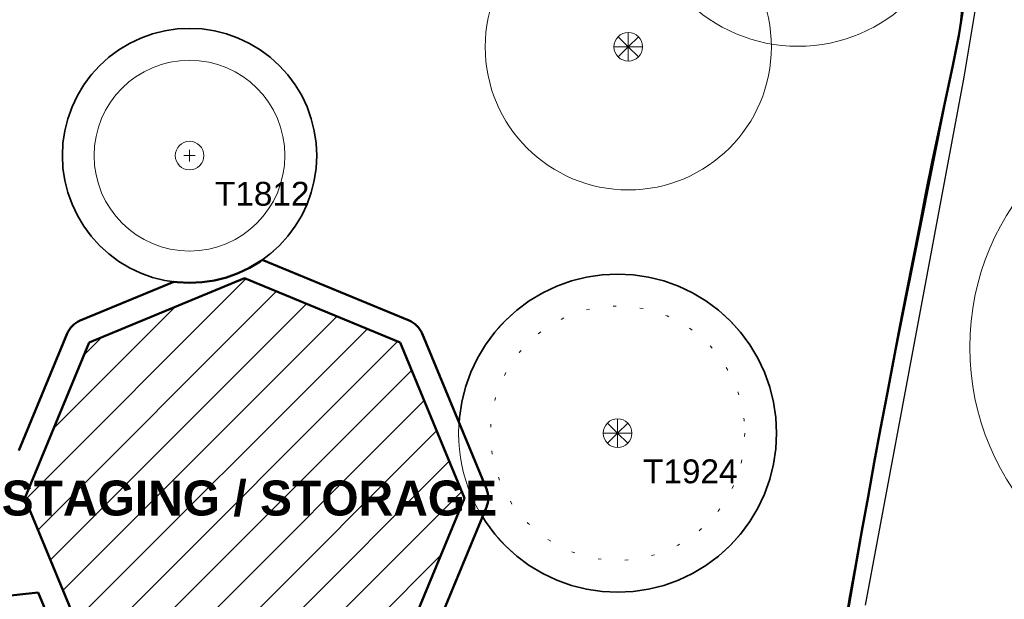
# Model space of a CAD drawing. Header units: metres. Extents: x -6559 to -6383, y 5654606 to 5654801.
# Tile 27 of 31: x -6437 to -6406, y 5654701 to 5654719. Entities that reach past the tile are written whole.
import ezdxf
from ezdxf.enums import TextEntityAlignment as Align

# ---------------------------------------------------------------- set-up
doc = ezdxf.new("R2010")
doc.units = ezdxf.units.M
doc.header["$LTSCALE"] = 0.5
for name, pattern in [('DASHED', [9, 6, -3]), ('DOT', [1.5, 0, -1.5]), ('PHANTOM', [22, 12, -2, 2, -2, 2, -2])]:
    doc.linetypes.add(name, pattern=pattern)
for name, color, linetype, lineweight in [('L-ANNO-TEXT', 2, 'Continuous', 18), ('L-PLNT-PROT', 1, 'DASHED', 35), ('L-PLNT-TEXT', 3, 'Continuous', 18), ('L-SITE-LIMIT', 6, 'PHANTOM', 50), ('V-PROP-LINE', 7, 'PHANTOM', 50), ('V-ROAD-CURB', 7, 'Continuous', 25), ('V-ROAD-SW', 8, 'Continuous', 25), ('V-VEG-CANOPY', 92, 'Continuous', 13), ('V-VEG-TREE', 94, 'Continuous', 18)]:
    doc.layers.add(name, color=color, linetype=linetype, lineweight=lineweight)
doc.styles.add('BR-STD', font='arial.ttf')
doc.styles.add('BR-TITLE', font='arialbd.ttf')

# ---------------------------------------------------------------- blocks, each defined once
blk = doc.blocks.new('VEG-TREE-DECID')
at = {"color": 0, "lineweight": -2}
for p, q in [((-0.6, 0), (0.6, 0)), ((0, -0.6), (0, 0.6))]:
    blk.add_line(p, q, dxfattribs=at)
blk.add_circle((0, 0), 1.5, dxfattribs=at)
blk = doc.blocks.new('VEG-TREE-CONIF')
at = {"color": 0, "lineweight": -2}
for q in [(-1.06, 1.06), (0, 1.5), (1.06, 1.06), (-1.5, 0), (-1.06, -1.06), (1.5, 0), (0, -1.5), (1.06, -1.06)]:
    blk.add_line((0, 0), q, dxfattribs=at)
blk.add_circle((0, 0), 1.5, dxfattribs=at)

msp = doc.modelspace()

# ---------------------------------------------------------------- hatches: boundary and pattern name
at = {"layer": 'L-PLNT-PROT'}
h = msp.add_hatch(dxfattribs=at)
h.set_pattern_fill('ANSI31', color=8, scale=0.3)
h.paths.add_polyline_path([(-6422.722, 5654703.955), (-6424.746, 5654699.069), (-6429.632, 5654697.045), (-6434.518, 5654699.069), (-6436.542, 5654703.955), (-6434.518, 5654708.841), (-6429.632, 5654710.865), (-6424.746, 5654708.841)])

# ---------------------------------------------------------------- linework, layer by layer
for points in [[(-6428.537, 5654711.894), (-6428.827, 5654711.63), (-6429.143, 5654711.396), (-6429.479, 5654711.194), (-6429.834, 5654711.026), (-6430.204, 5654710.894), (-6430.585, 5654710.799), (-6430.973, 5654710.741), (-6431.365, 5654710.722), (-6431.757, 5654710.741), (-6432.145, 5654710.799), (-6432.526, 5654710.894), (-6432.896, 5654711.026), (-6433.251, 5654711.194), (-6433.587, 5654711.396), (-6433.903, 5654711.63), (-6434.193, 5654711.894), (-6434.457, 5654712.184), (-6434.691, 5654712.5), (-6434.893, 5654712.836), (-6435.061, 5654713.191), (-6435.193, 5654713.561), (-6435.288, 5654713.942), (-6435.346, 5654714.33), (-6435.365, 5654714.722), (-6435.346, 5654715.114), (-6435.288, 5654715.502), (-6435.193, 5654715.883), (-6435.061, 5654716.253), (-6434.893, 5654716.608), (-6434.691, 5654716.944), (-6434.457, 5654717.26), (-6434.193, 5654717.55), (-6433.903, 5654717.814), (-6433.587, 5654718.048), (-6433.251, 5654718.25), (-6432.896, 5654718.418), (-6432.526, 5654718.55), (-6432.145, 5654718.645), (-6431.757, 5654718.703), (-6431.365, 5654718.722), (-6430.973, 5654718.703), (-6430.585, 5654718.645), (-6430.204, 5654718.55), (-6429.834, 5654718.418), (-6429.479, 5654718.25), (-6429.143, 5654718.048), (-6428.827, 5654717.814), (-6428.537, 5654717.55), (-6428.273, 5654717.26), (-6428.039, 5654716.944), (-6427.837, 5654716.608), (-6427.669, 5654716.253), (-6427.537, 5654715.883), (-6427.442, 5654715.502), (-6427.384, 5654715.114), (-6427.365, 5654714.722), (-6427.384, 5654714.33), (-6427.442, 5654713.942), (-6427.537, 5654713.561), (-6427.669, 5654713.191), (-6427.837, 5654712.836), (-6428.039, 5654712.5), (-6428.273, 5654712.184), (-6428.537, 5654711.894)], [(-6414.367, 5654702.459), (-6414.731, 5654702.13), (-6415.125, 5654701.838), (-6415.546, 5654701.585), (-6415.99, 5654701.376), (-6416.452, 5654701.21), (-6416.928, 5654701.091), (-6417.413, 5654701.019), (-6417.903, 5654700.995), (-6418.393, 5654701.019), (-6418.878, 5654701.091), (-6419.354, 5654701.21), (-6419.816, 5654701.376), (-6420.26, 5654701.585), (-6420.681, 5654701.838), (-6421.075, 5654702.13), (-6421.439, 5654702.459), (-6421.768, 5654702.823), (-6422.06, 5654703.217), (-6422.152, 5654703.37), (-6422.029, 5654703.668), (-6422.004, 5654703.737), (-6421.986, 5654703.808), (-6421.976, 5654703.881), (-6421.972, 5654703.955), (-6421.976, 5654704.028), (-6421.986, 5654704.101), (-6422.004, 5654704.172), (-6422.029, 5654704.242), (-6422.887, 5654706.314), (-6422.879, 5654706.485), (-6422.807, 5654706.97), (-6422.688, 5654707.446), (-6422.522, 5654707.908), (-6422.313, 5654708.352), (-6422.06, 5654708.773), (-6421.768, 5654709.167), (-6421.439, 5654709.531), (-6421.075, 5654709.86), (-6420.681, 5654710.152), (-6420.26, 5654710.405), (-6419.816, 5654710.614), (-6419.354, 5654710.78), (-6418.878, 5654710.899), (-6418.393, 5654710.971), (-6417.903, 5654710.995), (-6417.413, 5654710.971), (-6416.928, 5654710.899), (-6416.452, 5654710.78), (-6415.99, 5654710.614), (-6415.546, 5654710.405), (-6415.125, 5654710.152), (-6414.731, 5654709.86), (-6414.367, 5654709.531), (-6414.038, 5654709.167), (-6413.746, 5654708.773), (-6413.493, 5654708.352), (-6413.284, 5654707.908), (-6413.118, 5654707.446), (-6412.999, 5654706.97), (-6412.927, 5654706.485), (-6412.903, 5654705.995), (-6412.927, 5654705.505), (-6412.999, 5654705.02), (-6413.118, 5654704.544), (-6413.284, 5654704.082), (-6413.493, 5654703.638), (-6413.746, 5654703.217), (-6414.038, 5654702.823), (-6414.367, 5654702.459)]]:
    msp.add_lwpolyline(points, dxfattribs=at)
at = {"layer": 'L-PLNT-TEXT', "linetype": 'DOT'}
for centre in [(-6431.365, 5654714.722), (-6417.903, 5654705.995)]:
    msp.add_circle(centre, 4, dxfattribs=at)
at = {"layer": 'L-SITE-LIMIT'}
for points in [[(-6436.735, 5654705.449), (-6435.211, 5654709.128), (-6435.179, 5654709.194), (-6435.142, 5654709.257), (-6435.098, 5654709.317), (-6435.048, 5654709.371), (-6434.994, 5654709.42), (-6434.935, 5654709.464), (-6434.871, 5654709.502), (-6434.805, 5654709.534), (-6431.855, 5654710.756), (-6431.757, 5654710.741), (-6431.365, 5654710.722), (-6430.973, 5654710.741), (-6430.585, 5654710.799), (-6430.204, 5654710.894), (-6429.834, 5654711.026), (-6429.479, 5654711.194), (-6429.143, 5654711.396), (-6429.076, 5654711.446), (-6424.459, 5654709.534), (-6424.392, 5654709.502), (-6424.329, 5654709.464), (-6424.27, 5654709.42), (-6424.216, 5654709.371), (-6424.166, 5654709.317), (-6424.122, 5654709.257), (-6424.084, 5654709.194), (-6424.053, 5654709.128), (-6422.029, 5654704.242), (-6422.004, 5654704.172), (-6421.986, 5654704.101), (-6421.976, 5654704.028), (-6421.972, 5654703.955), (-6421.976, 5654703.881), (-6421.986, 5654703.808), (-6422.004, 5654703.737), (-6422.029, 5654703.668), (-6424.053, 5654698.782)], [(-6435.211, 5654698.782), (-6436.125, 5654700.989), (-6443.25, 5654700.217)]]:
    msp.add_lwpolyline(points, dxfattribs=at)
msp.add_lwpolyline([(-6422.722, 5654703.955), (-6424.746, 5654699.069), (-6429.632, 5654697.045), (-6434.518, 5654699.069), (-6436.542, 5654703.955), (-6434.518, 5654708.841), (-6429.632, 5654710.865), (-6424.746, 5654708.841), (-6422.722, 5654703.955)], close=True, dxfattribs=at)
at = {"layer": 'V-PROP-LINE'}
msp.add_lwpolyline([(-6406.997, 5654719.606), (-6407.173, 5654718.499), (-6407.372, 5654717.507), (-6407.58, 5654716.524), (-6407.79, 5654715.546), (-6407.998, 5654714.568), (-6408.197, 5654713.587), (-6408.404, 5654712.526), (-6408.611, 5654711.464), (-6408.817, 5654710.403), (-6409.023, 5654709.341), (-6409.228, 5654708.279), (-6409.431, 5654707.217), (-6409.633, 5654706.144), (-6409.832, 5654705.072), (-6410.028, 5654703.998), (-6410.222, 5654702.925), (-6410.415, 5654701.85), (-6410.606, 5654700.776), (-6410.802, 5654699.661)], dxfattribs=at)
at = {"layer": 'V-ROAD-CURB'}
msp.add_lwpolyline([(-6472.656, 5654768.693), (-6464.257, 5654766.138), (-6461.388, 5654765.125), (-6457.746, 5654763.547), (-6448.77, 5654759.325), (-6439.793, 5654755.112), (-6430.817, 5654750.9), (-6424.677, 5654748.098), (-6418.535, 5654745.293), (-6412.395, 5654742.483), (-6411.501, 5654741.95), (-6410.145, 5654740.921), (-6408.972, 5654739.691), (-6407.454, 5654737.225), (-6406.933, 5654736.092), (-6406.533, 5654734.904), (-6406.095, 5654730.03), (-6406.195, 5654725.136), (-6406.515, 5654720.221), (-6407.015, 5654717.186), (-6408.57, 5654708.883), (-6410.122, 5654700.583)], dxfattribs=at)
at = {"layer": 'V-ROAD-SW'}
msp.add_lwpolyline([(-6411.304, 5654696.565), (-6409.673, 5654705.94), (-6408.406, 5654712.259), (-6407.152, 5654718.587), (-6406.902, 5654721.026), (-6406.586, 5654727.747), (-6406.541, 5654732.208), (-6406.859, 5654734.625), (-6407.073, 5654735.384), (-6407.745, 5654737.02), (-6408.615, 5654738.601), (-6409.794, 5654739.945), (-6411.571, 5654741.406), (-6413.645, 5654742.638), (-6420.92, 5654745.934), (-6428.324, 5654749.391), (-6435.739, 5654752.85), (-6443.15, 5654756.304), (-6450.563, 5654759.767), (-6457.973, 5654763.228), (-6461.205, 5654764.608), (-6465.598, 5654766.232)], dxfattribs=at)
at = {"layer": 'V-VEG-CANOPY'}
for centre, radius in [((-6412.23, 5654723.16), 5), ((-6417.567, 5654718.143), 4.5), ((-6431.365, 5654714.722), 3), ((-6398.827, 5654708.695), 8), ((-6417.903, 5654705.995), 5)]:
    msp.add_circle(centre, radius, dxfattribs=at)

# ---------------------------------------------------------------- block references
at = {"layer": 'V-VEG-TREE', "xscale": 0.3, "yscale": 0.3}
for name, p in [('VEG-TREE-CONIF', (-6417.567, 5654718.143)), ('VEG-TREE-DECID', (-6431.365, 5654714.722)), ('VEG-TREE-CONIF', (-6417.903, 5654705.995))]:
    msp.add_blockref(name, p, dxfattribs=at)

# ---------------------------------------------------------------- texts
at = {"layer": 'L-ANNO-TEXT', "style": 'BR-TITLE'}
msp.add_text('STAGING / STORAGE', height=1.1, dxfattribs=at).set_placement((-6429.632, 5654703.955), align=Align.MIDDLE_CENTER)
at = {"layer": 'L-PLNT-TEXT', "style": 'BR-STD'}
for s, p in [('T1812', (-6430.565, 5654713.522)), ('T1924', (-6417.103, 5654704.795))]:
    msp.add_text(s, height=0.75, dxfattribs=at).set_placement(p, align=Align.MIDDLE_LEFT)

doc.saveas('drawing.dxf')
